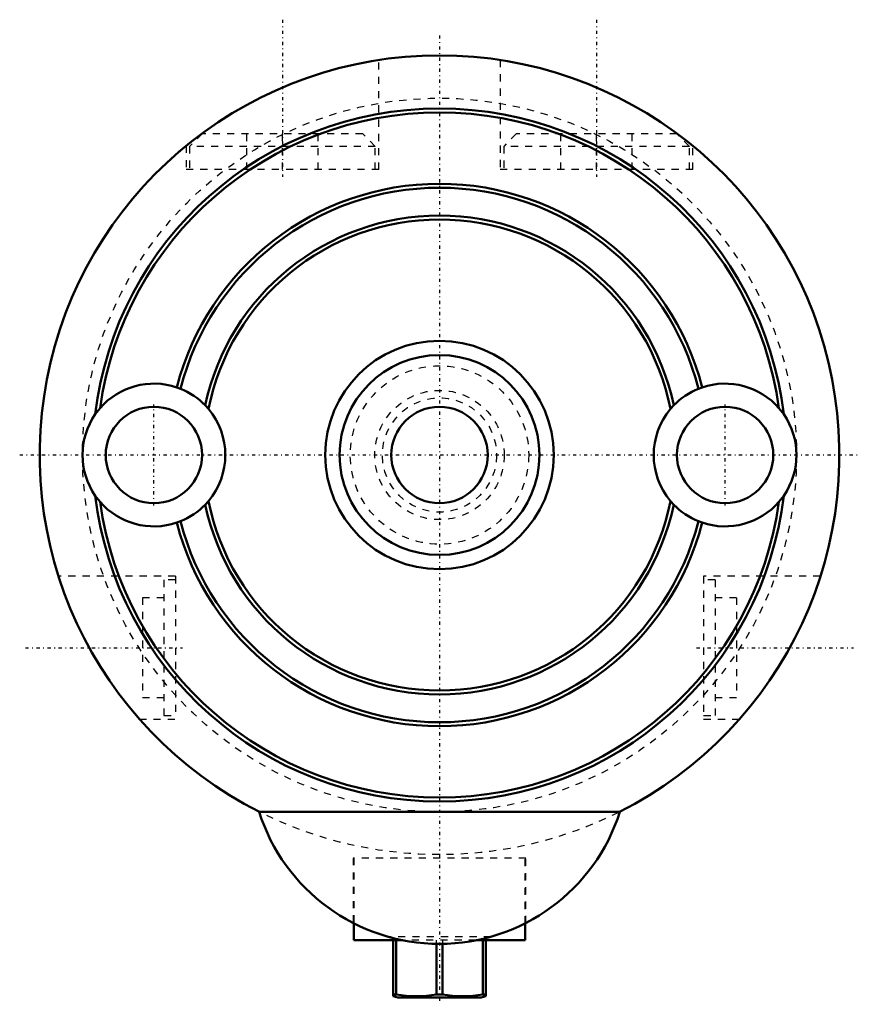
# Model space of a CAD drawing. Header units: millimetres. Extents: x -59 to 59, y -77 to 61.
import ezdxf

# ---------------------------------------------------------------- set-up
doc = ezdxf.new("R2010")
doc.units = ezdxf.units.MM
doc.linetypes.add('Center', pattern=[1.5, 0.45, -0.5, 0.05, -0.5])
doc.linetypes.add('Dashed', pattern=[2, 1, -1])
for name, color, linetype, lineweight in [('AM_0', 7, 'Continuous', 50), ('AM_7', 7, 'Center', 25), ('AM_9', 6, 'Dashed', 25)]:
    doc.layers.add(name, color=color, linetype=linetype, lineweight=lineweight)

msp = doc.modelspace()

# ---------------------------------------------------------------- linework, layer by layer
at = {"layer": 'AM_0'}
for p, q in [((-36.8, 9.47), (-36.28, 9.28)), ((36.28, 9.28), (36.8, 9.47)), ((-32.82, 6.96), (-32.36, 6.46)), ((32.36, 6.46), (32.82, 6.96)), ((-48.21, 5.7), (-47.55, 6.56)), ((47.55, 6.56), (48.21, 5.7)), ((-47.55, -6.56), (-48.21, -5.7)), ((-32.36, -6.46), (-32.82, -6.96)), ((32.82, -6.96), (32.36, -6.46)), ((48.21, -5.7), (47.55, -6.56)), ((-36.28, -9.28), (-36.8, -9.47)), ((36.8, -9.47), (36.28, -9.28)), ((25.26, -50), (-25.26, -50)), ((-12, -65.63), (-12, -68)), ((12, -68), (12, -65.63)), ((-5.12, -68), (-12, -68)), ((-6.5, -75.83), (-6.5, -68)), ((-6.09, -68), (-6.09, -75.62)), ((-0.41, -75.62), (-0.41, -68.5)), ((0.41, -68.5), (0.41, -75.62)), ((12, -68), (5.12, -68)), ((6.09, -75.62), (6.09, -68)), ((6.5, -68), (6.5, -75.83)), ((-6.09, -75.62), (-6.5, -75.62)), ((-6.5, -75.83), (-5.85, -76)), ((0.41, -75.62), (-0.41, -75.62)), ((5.85, -76), (6.5, -75.83)), ((6.5, -75.62), (6.09, -75.62)), ((5.85, -76), (-5.85, -76))]:
    msp.add_line(p, q, dxfattribs=at)
for points in [[(-6.09, -75.62), (-4.69, -75.77), (-3.27, -75.83), (-1.84, -75.77), (-0.41, -75.62)], [(0.41, -75.62), (1.81, -75.77), (3.23, -75.83), (4.66, -75.77), (6.09, -75.62)]]:
    msp.add_lwpolyline(points, dxfattribs=at)
for centre, radius in [((0, 0), 16), ((0, 0), 14), ((-40, 0), 6.75), ((0, 0), 6.75), ((40, 0), 6.75)]:
    msp.add_circle(centre, radius, dxfattribs=at)
for centre, radius, start, end in [((0, 0), 56, 296.7655, 243.2345), ((0, 0), 48.55, 6.748, 173.252), ((0, 0), 48, 7.8517, 172.1483), ((0, 0), 38, 14.4373, 165.5627), ((0, 0), 37.45, 14.3518, 165.6482), ((0, 0), 33.55, 11.9733, 168.0267), ((0, 0), 33, 11.2803, 168.7197), ((-40, 0), 10, 71.3371, 139.0254), ((40, 0), 10, 40.9746, 108.6629), ((-40, 0), 10, 44.1072, 68.1718), ((40, 0), 10, 111.8282, 135.8928), ((-40, 0), 10, 145.2168, 214.7832), ((-40, 0), 10, 319.7959, 40.2041), ((40, 0), 10, 139.7959, 220.2041), ((40, 0), 10, 325.2168, 34.7832), ((0, 0), 48.55, 186.748, 353.252), ((-40, 0), 10, 220.9746, 288.6629), ((0, 0), 48, 187.8517, 352.1483), ((0, 0), 33, 191.2803, 348.7197), ((40, 0), 10, 251.3371, 319.0254), ((-40, 0), 10, 291.8282, 315.8928), ((0, 0), 33.55, 191.9733, 348.0267), ((40, 0), 10, 224.1072, 248.1718), ((0, 0), 38, 194.4373, 345.5627), ((0, 0), 37.45, 194.3518, 345.6482), ((0, -42), 26.5, 197.571, 342.429)]:
    msp.add_arc(centre, radius, start, end, dxfattribs=at)
at = {"layer": 'AM_7'}
for p, q in [((-22, 61), (-22, 39)), ((22, 61), (22, 39)), ((0, 58.8), (0, -76.97)), ((-40, -7.09), (-40, 7.09)), ((40, -7.09), (40, 7.09)), ((-58.8, 0), (58.8, 0)), ((-58, -27), (-36, -27)), ((36, -27), (58, -27))]:
    msp.add_line(p, q, dxfattribs=at)
at = {"layer": 'AM_9'}
for p, q in [((-8.5, 40), (-8.5, 55.35)), ((8.5, 55.35), (8.5, 40)), ((-33.25, 45), (-35, 43.25)), ((-10.75, 45), (-33.25, 45)), ((-27, 40), (-27, 45)), ((-22, 40), (-22, 45)), ((-17, 40), (-17, 45)), ((-9, 43.25), (-10.75, 45)), ((10.75, 45), (9, 43.25)), ((33.25, 45), (10.75, 45)), ((17, 40), (17, 45)), ((22, 40), (22, 45)), ((27, 40), (27, 45)), ((35, 43.25), (33.25, 45)), ((-35.5, 43.32), (-35.5, 40)), ((-9, 43.25), (-35, 43.25)), ((-35, 43.25), (-35, 40)), ((-9, 40), (-9, 43.25)), ((35, 43.25), (9, 43.25)), ((9, 43.25), (9, 40)), ((35, 40), (35, 43.25)), ((35.5, 40), (35.5, 43.31)), ((-8.5, 40), (-35.5, 40)), ((35.5, 40), (8.5, 40)), ((-37, -17), (-53.36, -17)), ((-38.6, -17.5), (-38.6, -36.5)), ((-37, -17.5), (-38.6, -17.5)), ((-37, -17), (-37, -37)), ((37, -17), (37, -37)), ((53.36, -17), (37, -17)), ((38.6, -17.5), (37, -17.5)), ((38.6, -17.5), (38.6, -36.5)), ((-41.6, -20), (-41.6, -34)), ((-38.6, -20), (-41.6, -20)), ((41.6, -20), (38.6, -20)), ((41.6, -20), (41.6, -34)), ((-41.6, -34), (-38.6, -34)), ((38.6, -34), (41.6, -34)), ((-42.06, -37), (-37, -37)), ((-38.6, -36.5), (-37, -36.5)), ((37, -36.5), (38.6, -36.5)), ((37, -37), (42.06, -37)), ((12.1, -56.5), (-12.1, -56.5)), ((-12.1, -56.5), (-12.1, -65.58)), ((-12, -56.5), (-12, -65.63)), ((12, -65.63), (12, -56.5)), ((12.1, -65.58), (12.1, -56.5)), ((7.21, -67.5), (-7.21, -67.5)), ((5.12, -68), (-5.12, -68)), ((-0.41, -68.5), (-0.41, -68)), ((0.41, -68), (0.41, -68.5))]:
    msp.add_line(p, q, dxfattribs=at)
for radius in [56, 50, 12.5, 9.06, 8]:
    msp.add_circle((0, 0), radius, dxfattribs=at)

doc.saveas('drawing.dxf')
